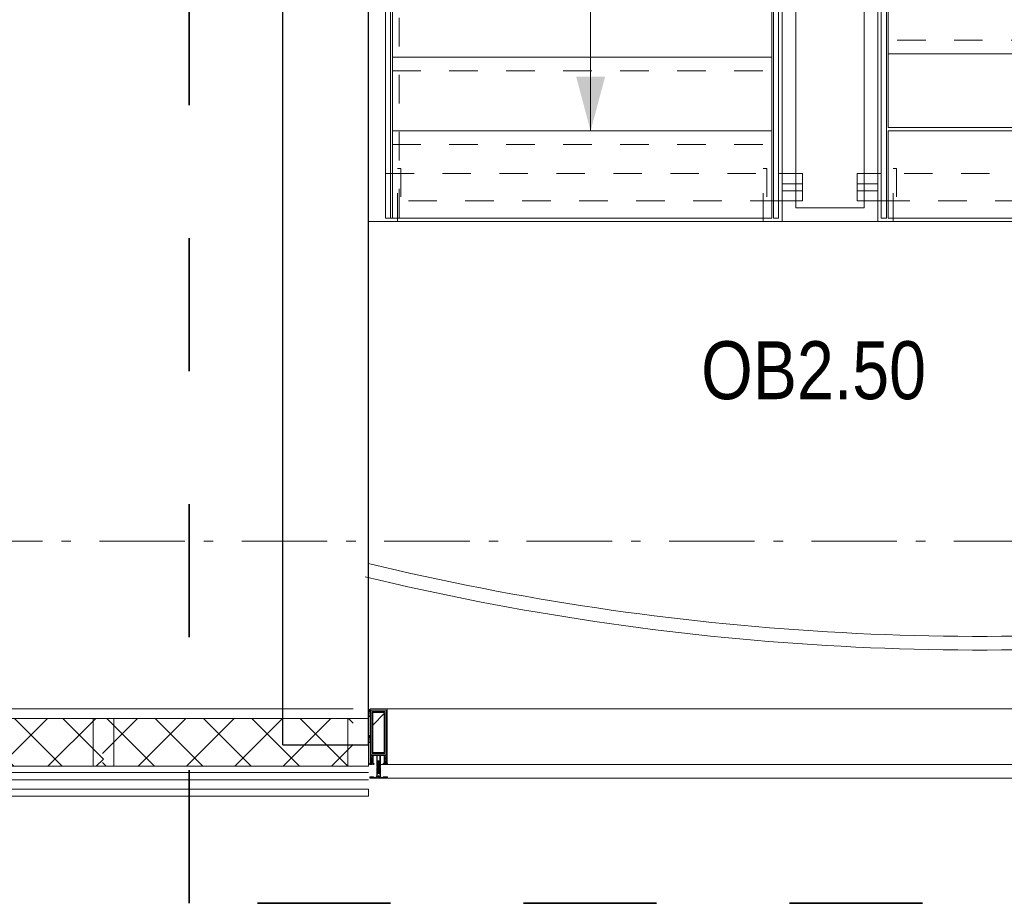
# Model space of a CAD drawing. Header units: millimetres. Extents: x 45699 to 251499, y 244 to 86446.
# Tile 130 of 240: x 226484 to 229365, y 7982 to 10565. Entities that reach past the tile are written whole.
import ezdxf

# ---------------------------------------------------------------- set-up
doc = ezdxf.new("R2010")
doc.units = ezdxf.units.MM
doc.header["$LTSCALE"] = 400
for name, pattern in [('STYLE_01', [0.416641, 0.208282, -0.208359]), ('STYLE_06', [1.041641, 0.625, -0.208282, 0.069427, -0.138931]), ('STYLE_16', [0.177165, 0.11811, -0.059055]), ('STYLE_22', [1.944444, 0.972222, -0.972222])]:
    doc.linetypes.add(name, pattern=pattern)
for name, color, linetype, lineweight in [('Buitenkozijnen', 140, 'Continuous', 15), ('Fragmentaanduiding', 1, 'STYLE_22', 35), ('leuning', 43, 'Continuous', 5), ('Lijn-afbreek', 140, 'STYLE_06', 15), ('mat-beton (ihwg)', 5, 'Continuous', 25), ('mat-staal', 5, 'Continuous', 25), ('None', 7, 'Continuous', 9), ('Ruimtenummers', 5, 'Continuous', 25)]:
    doc.layers.add(name, color=color, linetype=linetype, lineweight=lineweight)
doc.styles.add('Arial Narrow', font='ARIALN.TTF', dxfattribs={"height": 222.25})

# ---------------------------------------------------------------- blocks, each defined once
blk = doc.blocks.new('*U449')
at = {"layer": 'Lijn-afbreek', "color": 8, "linetype": 'Continuous', "lineweight": 5}
for p, q in [((38691.1, -32855), (38691.1, -33095)), ((39801.1, -32855), (39801.1, -33095)), ((38691.1, -33095), (39801.1, -33095))]:
    blk.add_line(p, q, dxfattribs=at)
at = {"layer": 'Lijn-afbreek', "color": 8, "linetype": 'STYLE_01', "lineweight": 5}
blk.add_line((38691.1, -33135), (39801.1, -33135), dxfattribs=at)
blk = doc.blocks.new('*U450')
at = {"layer": 'Lijn-afbreek', "color": 8, "linetype": 'Continuous', "lineweight": 5}
for p, q in [((38691.1, -33285), (38691.1, -33565)), ((39801.1, -33285), (39801.1, -33565)), ((38691.1, -33565), (39801.1, -33565))]:
    blk.add_line(p, q, dxfattribs=at)
blk = doc.blocks.new('*U451')
at = {"layer": 'Lijn-afbreek', "color": 8, "linetype": 'Continuous', "lineweight": 5}
for p, q in [((38691.1, -33070), (38691.1, -33310)), ((39801.1, -33070), (39801.1, -33310)), ((38691.1, -33310), (39801.1, -33310))]:
    blk.add_line(p, q, dxfattribs=at)
at = {"layer": 'Lijn-afbreek', "color": 8, "linetype": 'STYLE_01', "lineweight": 5}
blk.add_line((38691.1, -33350), (39801.1, -33350), dxfattribs=at)
blk = doc.blocks.new('*U454')
at = {"layer": 'None', "color": 7}
for name in ['*U449', '*U451', '*U450']:
    blk.add_blockref(name, (0, 0), dxfattribs=at)
blk = doc.blocks.new('*U455')
at = {"layer": 'Lijn-afbreek', "color": 43, "linetype": 'Continuous', "lineweight": 9}
for p, q in [((40141.1, -32440), (40141.1, -32200)), ((41251.1, -32440), (41251.1, -32200)), ((41251.1, -32225), (40141.1, -32225))]:
    blk.add_line(p, q, dxfattribs=at)
at = {"layer": 'Lijn-afbreek', "color": 43, "linetype": 'STYLE_01', "lineweight": 9}
blk.add_line((41251.1, -32400), (40141.1, -32400), dxfattribs=at)
blk = doc.blocks.new('*U456')
at = {"layer": 'Lijn-afbreek', "color": 43, "linetype": 'STYLE_01', "lineweight": 9}
blk.add_line((41251.1, -32615), (40141.1, -32615), dxfattribs=at)
at = {"layer": 'Lijn-afbreek', "color": 43, "linetype": 'Continuous', "lineweight": 9}
for p, q in [((41251.1, -32655), (40141.1, -32655)), ((40141.1, -32895), (40141.1, -32655)), ((41251.1, -32895), (41251.1, -32655))]:
    blk.add_line(p, q, dxfattribs=at)
blk = doc.blocks.new('*U457')
at = {"layer": 'Lijn-afbreek', "color": 43, "linetype": 'STYLE_01', "lineweight": 9}
blk.add_line((41251.1, -32830), (40141.1, -32830), dxfattribs=at)
at = {"layer": 'Lijn-afbreek', "color": 43, "linetype": 'Continuous', "lineweight": 9}
for p, q in [((41251.1, -32870), (40141.1, -32870)), ((40141.1, -33110), (40141.1, -32870)), ((41251.1, -33110), (41251.1, -32870))]:
    blk.add_line(p, q, dxfattribs=at)
blk = doc.blocks.new('*U458')
at = {"layer": 'Lijn-afbreek', "color": 43, "linetype": 'STYLE_01', "lineweight": 9}
blk.add_line((41251.1, -32400), (40141.1, -32400), dxfattribs=at)
at = {"layer": 'Lijn-afbreek', "color": 43, "linetype": 'Continuous', "lineweight": 9}
for p, q in [((41251.1, -32440), (40141.1, -32440)), ((40141.1, -32680), (40141.1, -32440)), ((41251.1, -32680), (41251.1, -32440))]:
    blk.add_line(p, q, dxfattribs=at)
blk = doc.blocks.new('*U459')
at = {"layer": 'Lijn-afbreek', "color": 43, "linetype": 'Continuous', "lineweight": 9}
for p, q in [((40141.1, -32225), (40141.1, -31985)), ((41251.1, -32225), (41251.1, -31985)), ((41251.1, -32010), (40141.1, -32010))]:
    blk.add_line(p, q, dxfattribs=at)
at = {"layer": 'Lijn-afbreek', "color": 43, "linetype": 'STYLE_01', "lineweight": 9}
blk.add_line((41251.1, -32185), (40141.1, -32185), dxfattribs=at)
blk = doc.blocks.new('*U460')
at = {"layer": 'Lijn-afbreek', "color": 43, "linetype": 'Continuous', "lineweight": 9}
for p, q in [((40141.1, -32010), (40141.1, -31770)), ((41251.1, -31795), (40141.1, -31795)), ((41251.1, -32010), (41251.1, -31770))]:
    blk.add_line(p, q, dxfattribs=at)
at = {"layer": 'Lijn-afbreek', "color": 43, "linetype": 'STYLE_01', "lineweight": 9}
blk.add_line((41251.1, -31970), (40141.1, -31970), dxfattribs=at)
blk = doc.blocks.new('*U461')
at = {"layer": 'Lijn-afbreek', "color": 43, "linetype": 'Continuous', "lineweight": 9}
for p, q in [((40141.1, -31795), (40141.1, -31555)), ((41251.1, -31795), (41251.1, -31555)), ((41251.1, -31580), (40141.1, -31580))]:
    blk.add_line(p, q, dxfattribs=at)
at = {"layer": 'Lijn-afbreek', "color": 43, "linetype": 'STYLE_01', "lineweight": 9}
blk.add_line((41251.1, -31755), (40141.1, -31755), dxfattribs=at)
blk = doc.blocks.new('*U462')
at = {"layer": 'Lijn-afbreek', "color": 43, "linetype": 'Continuous', "lineweight": 9}
for p, q in [((41251.1, -31325), (40141.1, -31325)), ((41251.1, -31580), (41251.1, -31325)), ((40141.1, -31580), (40141.1, -31340))]:
    blk.add_line(p, q, dxfattribs=at)
at = {"layer": 'Lijn-afbreek', "color": 43, "linetype": 'STYLE_01', "lineweight": 9}
blk.add_line((41251.1, -31540), (40141.1, -31540), dxfattribs=at)
blk = doc.blocks.new('*U463')
at = {"layer": 'Lijn-afbreek', "color": 43, "linetype": 'STYLE_01', "lineweight": 9}
blk.add_line((41251.1, -33045), (40141.1, -33045), dxfattribs=at)
at = {"layer": 'Lijn-afbreek', "color": 43, "linetype": 'Continuous', "lineweight": 9}
for p, q in [((40141.1, -33300), (40141.1, -33060)), ((41251.1, -33300), (41251.1, -33060)), ((41251.1, -33085), (40141.1, -33085)), ((41251.1, -33300), (40141.1, -33300))]:
    blk.add_line(p, q, dxfattribs=at)
blk = doc.blocks.new('*U464')
at = {"layer": 'Lijn-afbreek', "color": 8, "linetype": 'Continuous', "lineweight": 5}
blk.add_line((40670.6, -33085), (40670.6, -31580), dxfattribs=at)
at = {"layer": 'Lijn-afbreek', "color": 43, "linetype": 'Continuous', "lineweight": 9}
blk.add_lwpolyline([(40141.1, -33310), (41251.1, -33310), (41251.1, -33565), (40141.1, -33565)], close=True, dxfattribs=at)
at = {"layer": 'Lijn-afbreek', "color": 8, "lineweight": 5}
blk.add_solid([(40670.6, -31580), (40713.1, -31738.7), (40628.1, -31738.7)], dxfattribs=at)
at = {"layer": 'None', "color": 7}
for name in ['*U462', '*U461', '*U460', '*U459', '*U455', '*U458', '*U456', '*U457', '*U463']:
    blk.add_blockref(name, (0, 0), dxfattribs=at)
blk = doc.blocks.new('*U465')
at = {"layer": 'None', "color": 140, "linetype": 'Continuous', "lineweight": 15}
for radius in [7670.6, 7710.6]:
    blk.add_arc((40415.7, -27117.3), radius, 256.46985, 276.77876, dxfattribs=at)
blk = doc.blocks.new('*U466')
at = {"layer": 'leuning', "color": 43, "linetype": 'STYLE_01', "lineweight": 9}
for p, q in [((38671.1, -32313.1), (38671.1, -33565)), ((38711.1, -32313.1), (38711.1, -33565)), ((38671.1, -33565), (38711.1, -33565))]:
    blk.add_line(p, q, dxfattribs=at)
at = {"layer": 'Lijn-afbreek', "color": 8, "linetype": 'Continuous', "lineweight": 5}
blk.add_line((39271.1, -30730), (39271.1, -33310), dxfattribs=at)
at = {"layer": 'Lijn-afbreek', "color": 43, "linetype": 'Continuous', "lineweight": 9}
for points in [[(38671.1, -33565), (38671.1, -30515), (38686.1, -30515), (38686.1, -33565)], [(39821.1, -33565), (39821.1, -30515), (39806.1, -30515), (39806.1, -33565)], [(40136.1, -31325), (40136.1, -32288.5), (40136.1, -33565), (40121.1, -33565), (40121.1, -32412.4), (40121.1, -31325)], [(40051.1, -33435), (40121.1, -33435), (40121.1, -33515), (40051.1, -33515)], [(39891.1, -33465), (39831.1, -33465), (39831.1, -33485), (39891.1, -33485)]]:
    blk.add_lwpolyline(points, close=True, dxfattribs=at)
at = {"layer": 'Lijn-afbreek', "color": 8, "linetype": 'STYLE_01', "lineweight": 5}
blk.add_lwpolyline([(38671.1, -33435), (39821.1, -33435), (39821.1, -33515), (38671.1, -33515)], close=True, dxfattribs=at)
at = {"layer": 'Lijn-afbreek', "color": 8, "linetype": 'Continuous', "lineweight": 5}
blk.add_lwpolyline([(39891.1, -33435), (39821.1, -33435), (39821.1, -33515), (39891.1, -33515)], close=True, dxfattribs=at)
at = {"layer": 'Lijn-afbreek', "color": 43, "linetype": 'STYLE_01', "lineweight": 9}
blk.add_lwpolyline([(41271.1, -33435), (40121.1, -33435), (40121.1, -33515), (41271.1, -33515)], close=True, dxfattribs=at)
at = {"layer": 'Lijn-afbreek', "color": 140, "linetype": 'Continuous', "lineweight": 15}
blk.add_lwpolyline([(40051.1, -33465), (40111.1, -33465), (40111.1, -33485), (40051.1, -33485)], close=True, dxfattribs=at)
at = {"layer": 'Lijn-afbreek', "color": 8, "lineweight": 5}
blk.add_solid([(39271.1, -33310), (39228.5, -33151.2), (39313.6, -33151.2)], dxfattribs=at)
at = {"layer": 'None', "color": 140, "linetype": 'Continuous', "lineweight": 15}
for p, q in [((40071.1, -31395.7), (40071.1, -33535)), ((40111.1, -31395.7), (40111.1, -33575)), ((40071.1, -33535), (39871.1, -33535)), ((40111.1, -33575), (39831.1, -33575))]:
    blk.add_line(p, q, dxfattribs=at)
at = {"layer": 'None', "color": 43, "linetype": 'Continuous', "lineweight": 9}
for p, q in [((39831.1, -33575), (39831.1, -32519.6)), ((39871.1, -33535), (39871.1, -32519.6))]:
    blk.add_line(p, q, dxfattribs=at)
at = {"layer": 'None', "color": 43, "linetype": 'STYLE_01', "lineweight": 9}
for points in [[(38706.1, -33419.8), (38716.1, -33419.8), (38716.1, -33575), (38706.1, -33575)], [(39776.1, -33419.8), (39786.1, -33419.8), (39786.1, -33575), (39776.1, -33575)], [(40156.1, -33419.8), (40166.1, -33419.8), (40166.1, -33575), (40156.1, -33575)]]:
    blk.add_lwpolyline(points, close=True, dxfattribs=at)
at = {"layer": 'None', "color": 140, "linetype": 'Continuous', "lineweight": 15, "flags": 128}
for points in [[(38621.1, -33575), (38621.1, -34575)], [(41321.1, -34575), (41321.1, -33575), (38621.1, -33575)]]:
    blk.add_lwpolyline(points, dxfattribs=at)
at = {"layer": 'None', "color": 7}
for name in ['*U454', '*U464', '*U465']:
    blk.add_blockref(name, (0, 0), dxfattribs=at)
blk = doc.blocks.new('*X822')
at = {"layer": 'None', "lineweight": 5}
for p, q in [((37842.8, -35130.6), (37945.9, -35027.5)), ((37947.3, -35167.5), (38087.3, -35027.5)), ((38088.8, -35167.5), (38228.8, -35027.5)), ((38230.2, -35167.5), (38370.2, -35027.5)), ((38371.6, -35167.5), (38511.6, -35027.5)), ((38513, -35167.5), (38576.4, -35104.1))]:
    blk.add_line(p, q, dxfattribs=at)
at = {"layer": 'None', "lineweight": 13}
for p, q in [((37855.5, -35027.5), (37995.5, -35167.5)), ((37996.9, -35027.5), (38136.9, -35167.5)), ((38138.3, -35027.5), (38278.3, -35167.5)), ((38279.7, -35027.5), (38419.7, -35167.5)), ((38421.1, -35027.5), (38561.1, -35167.5)), ((38562.5, -35027.5), (38576.4, -35041.4)), ((37842.8, -35156.2), (37854.1, -35167.5))]:
    blk.add_line(p, q, dxfattribs=at)
blk = doc.blocks.new('*U823')
at = {"layer": 'None', "color": 140, "lineweight": 15}
for p, q in [((37842.8, -35000), (38576.4, -35000)), ((37842.8, -35027.5), (38576.4, -35027.5)), ((37842.8, -35167.5), (38621.1, -35167.5)), ((37842.8, -35185.5), (38621.1, -35185.5)), ((37842.8, -35235), (38621.1, -35235)), ((38621.1, -35255), (38621.1, -35235)), ((37842.8, -35255), (38621.1, -35255))]:
    blk.add_line(p, q, dxfattribs=at)
at = {"layer": 'None', "color": 140, "linetype": 'Continuous', "lineweight": 15}
for p, q in [((37842.8, -35027.5), (38576.4, -35027.5)), ((37842.8, -35167.5), (38576.4, -35167.5))]:
    blk.add_line(p, q, dxfattribs=at)
at = {"layer": 'None', "color": 8, "linetype": 'Continuous', "lineweight": 5}
blk.add_line((37846.1, -35207.5), (38621.1, -35207.5), dxfattribs=at)
at = {"layer": 'None', "color": 140, "linetype": 'Continuous', "lineweight": 15}
blk.add_lwpolyline([(38621.1, -35027.5), (38621.1, -35167.5), (38561.1, -35167.5), (38561.1, -35027.5)], close=True, dxfattribs=at)
at = {"layer": 'None', "color": 140}
blk.add_blockref('*X822', (0, 0), dxfattribs=at)
blk = doc.blocks.new('*U825')
at = {"layer": 'None', "color": 140, "linetype": 'Continuous', "lineweight": 15}
blk.add_lwpolyline([(38621.1, -35002), (38626.1, -35002), (38626.1, -35014.5), (38621.1, -35014.5)], close=True, dxfattribs=at)
blk.add_open_spline([(38626.1, -35002), (38623.6, -35007), (38621.1, -35002)], degree=2, dxfattribs=at)
at = {"layer": 'None', "color": 43, "linetype": 'Continuous', "lineweight": 9}
blk.add_open_spline([(38622.3, -35008), (38622.9, -35007), (38623.6, -35007), (38624.2, -35007), (38624.8, -35008), (38625.4, -35009), (38625.7, -35010.8), (38626.1, -35012.5), (38626.1, -35016.5), (38625.7, -35018.2), (38625.4, -35020), (38624.8, -35021), (38624.2, -35022), (38623.6, -35022), (38622.9, -35022), (38622.3, -35021), (38621.7, -35020), (38621.4, -35018.2), (38621.1, -35016.5), (38621.1, -35012.5), (38621.4, -35010.8), (38621.7, -35009), (38622.3, -35008)], degree=2, knots=[0, 0, 0, 0.050228, 0.050228, 0.100454, 0.100454, 0.187421, 0.187421, 0.300233, 0.413046, 0.413046, 0.5, 0.5, 0.550228, 0.550228, 0.600454, 0.600454, 0.687421, 0.687421, 0.800233, 0.913046, 0.913046, 1, 1, 1], dxfattribs=at)
blk = doc.blocks.new('*U826')
at = {"layer": 'None', "color": 8, "lineweight": 5}
for p, q in [((38648.5, -35158), (38653.3, -35158.8)), ((38648.5, -35159.6), (38653.3, -35160.4)), ((38648.5, -35161.2), (38653.3, -35162)), ((38648.5, -35162.8), (38653.3, -35163.6)), ((38648.5, -35164.4), (38653.3, -35165.2)), ((38649.2, -35156.5), (38652.8, -35157.1)), ((38649.6, -35156.8), (38649.2, -35157.7)), ((38652.6, -35158), (38652.4, -35157.4)), ((38648.5, -35167.6), (38653.3, -35168.4)), ((38648.5, -35169.2), (38653.3, -35170)), ((38648.5, -35170.8), (38653.3, -35171.6)), ((38648.5, -35172.4), (38650.2, -35172.7)), ((38648.5, -35174), (38653.3, -35174.8)), ((38648.5, -35175.6), (38653.3, -35176.4)), ((38648.5, -35177.2), (38653.3, -35178)), ((38648.5, -35178.8), (38653.3, -35179.6)), ((38648.5, -35180.4), (38653.3, -35181.2)), ((38648.5, -35182), (38653.3, -35182.8)), ((38648.5, -35183.6), (38649, -35183.7)), ((38648.5, -35186.8), (38653.3, -35187.6)), ((38649, -35185.3), (38653.3, -35186)), ((38649.3, -35184.9), (38652.6, -35185.7)), ((38652.3, -35184.7), (38649.9, -35184.2)), ((38650.1, -35183.9), (38651.8, -35184.2)), ((38650.6, -35183.6), (38651.5, -35183.8))]:
    blk.add_line(p, q, dxfattribs=at)
at = {"layer": 'None', "color": 8, "linetype": 'Continuous', "lineweight": 5}
for p, q in [((38649.1, -35159.2), (38649.1, -35158.4)), ((38649.1, -35160.8), (38649.1, -35160)), ((38649.1, -35162.4), (38649.1, -35161.6)), ((38649.1, -35164), (38649.1, -35163.2)), ((38649.1, -35165.6), (38649.1, -35164.8)), ((38652.6, -35158.5), (38652.6, -35158)), ((38652.6, -35160.1), (38652.6, -35159.2)), ((38652.6, -35161.7), (38652.6, -35160.8)), ((38652.6, -35163.3), (38652.6, -35162.4)), ((38652.6, -35164.9), (38652.6, -35164)), ((38652.6, -35166.2), (38652.6, -35165.6)), ((38649.1, -35167.2), (38649.1, -35167.2)), ((38649.1, -35168.8), (38649.1, -35168)), ((38649.1, -35170.4), (38649.1, -35169.6)), ((38649.1, -35172), (38649.1, -35171.2)), ((38649.1, -35175.2), (38649.1, -35174.4)), ((38649.1, -35176.8), (38649.1, -35176)), ((38649.1, -35178.4), (38649.1, -35177.6)), ((38649.1, -35180), (38649.1, -35179.2)), ((38649.1, -35181.6), (38649.1, -35180.8)), ((38649.1, -35183.2), (38649.1, -35182.4)), ((38649.1, -35186.4), (38649.1, -35185.6)), ((38649.1, -35188), (38649.1, -35187.2)), ((38652.6, -35168.1), (38652.6, -35167.2)), ((38652.6, -35169.7), (38652.6, -35168.8)), ((38652.6, -35171.3), (38652.6, -35170.4)), ((38652.6, -35172.7), (38652.6, -35172)), ((38652.6, -35174.5), (38652.6, -35173.7)), ((38652.6, -35176.1), (38652.6, -35175.2)), ((38652.6, -35177.7), (38652.6, -35176.8)), ((38652.6, -35179.3), (38652.6, -35178.4)), ((38652.6, -35180.9), (38652.6, -35180)), ((38652.6, -35182.5), (38652.6, -35181.6)), ((38652.6, -35183.6), (38652.6, -35183.2)), ((38652.6, -35185.7), (38652.6, -35185.2)), ((38652.6, -35187.3), (38652.6, -35186.4)), ((38652.6, -35188.9), (38652.6, -35188))]:
    blk.add_line(p, q, dxfattribs=at)
at = {"layer": 'None', "color": 8, "lineweight": 5, "flags": 128}
for points in [[(38655.9, -35171.7), (38655.9, -35171.7, -0.414214), (38656.4, -35172.2), (38656.4, -35189.9), (38656.4, -35189.9, -0.414214), (38655.9, -35190.4), (38654.9, -35190.4), (38654.9, -35190.4, -0.414214), (38654.4, -35189.9), (38654.4, -35189.9, -0.414214), (38654.9, -35189.4), (38655.4, -35189.4), (38655.4, -35186.2), (38655.4, -35186.2, 0.414214), (38654.9, -35185.7), (38653.6, -35185.7), (38653.6, -35185.7, -0.221695), (38652.8, -35185.3), (38651.6, -35183.9), (38651.6, -35183.9, 0.466308), (38650.1, -35183.9), (38648.9, -35185.3), (38648.9, -35185.3, -0.221695), (38648.1, -35185.7), (38646.9, -35185.7), (38646.9, -35185.7, 0.414214), (38646.4, -35186.2), (38646.4, -35189.4), (38646.9, -35189.4), (38646.9, -35189.4, -0.414214), (38647.4, -35189.9), (38647.4, -35189.9, -0.414214), (38646.9, -35190.4), (38645.9, -35190.4), (38645.9, -35190.4, -0.414214), (38645.4, -35189.9), (38645.4, -35172.2), (38645.4, -35172.2, -0.414214), (38645.9, -35171.7), (38646.2, -35171.7), (38646.2, -35172.4), (38646.2, -35172.4, 0.414214), (38646.5, -35172.7), (38646.8, -35172.7), (38646.8, -35172.7, 0.414214), (38647.6, -35171.9), (38647.6, -35168), (38647.6, -35168, 0.414214), (38646.8, -35167.2), (38646.5, -35167.2), (38646.5, -35167.2, 0.414214), (38646.2, -35167.5), (38646.2, -35168.2), (38645.9, -35168.2), (38645.9, -35168.2, -0.414214), (38645.4, -35167.7), (38645.4, -35155), (38645.4, -35155, -0.351868), (38645.6, -35154.7), (38645.6, -35154.7, -0.351868), (38645.9, -35154.9), (38646.7, -35156.6), (38646.7, -35156.6, -0.314902), (38646.7, -35156.8), (38646.4, -35157.1), (38646.4, -35157.1, 0.198912), (38646.4, -35157.3), (38646.4, -35157.5), (38646.4, -35157.5, 0.198912), (38646.4, -35157.7), (38646.7, -35158), (38646.7, -35158, -0.414214), (38646.7, -35158.2), (38646.4, -35158.5), (38646.4, -35158.5, 0.198912), (38646.4, -35158.7), (38646.4, -35158.9), (38646.4, -35158.9, 0.198912), (38646.4, -35159.1), (38646.7, -35159.4), (38646.7, -35159.4, -0.414214), (38646.7, -35159.6), (38646.4, -35159.9), (38646.4, -35159.9, 0.198912), (38646.4, -35160.1), (38646.4, -35160.6), (38646.4, -35160.6, 0.087489), (38646.4, -35160.7), (38646.7, -35161.5), (38646.7, -35165.9), (38646.7, -35165.9, 0.414214), (38647, -35166.2), (38654.8, -35166.2), (38654.8, -35166.2, 0.414214), (38655.1, -35165.9), (38655.1, -35161.5), (38655.3, -35160.7), (38655.3, -35160.7, 0.087489), (38655.4, -35160.6), (38655.4, -35160.1), (38655.4, -35160.1, 0.198912), (38655.3, -35159.9), (38655, -35159.6), (38655, -35159.6, -0.414214), (38655, -35159.4), (38655.3, -35159.1), (38655.3, -35159.1, 0.198912), (38655.4, -35158.9), (38655.4, -35158.7), (38655.4, -35158.7, 0.198912), (38655.3, -35158.5), (38655, -35158.2), (38655, -35158.2, -0.414214), (38655, -35158), (38655.3, -35157.7), (38655.3, -35157.7, 0.198912), (38655.4, -35157.5), (38655.4, -35157.3), (38655.4, -35157.3, 0.198912), (38655.3, -35157.1), (38655, -35156.8), (38655, -35156.8, -0.314902), (38655, -35156.6), (38655.8, -35154.9), (38655.8, -35154.9, -0.351868), (38656.1, -35154.7), (38656.1, -35154.7, -0.351868), (38656.4, -35155), (38656.4, -35167.7), (38656.4, -35167.7, -0.414214), (38655.9, -35168.2), (38655.6, -35168.2), (38655.6, -35167.5), (38655.6, -35167.5, 0.414214), (38655.3, -35167.2), (38655, -35167.2), (38655, -35167.2, 0.414214), (38654.2, -35168), (38654.2, -35171.9), (38654.2, -35171.9, 0.414214), (38655, -35172.7), (38655.3, -35172.7), (38655.3, -35172.7, 0.414214), (38655.6, -35172.4), (38655.6, -35171.7)], [(38655.4, -35179.1, 0.414214), (38654.9, -35178.6), (38653.6, -35178.6), (38653.6, -35178.6, -0.414214), (38653.4, -35178.4), (38653.4, -35177.8), (38653.4, -35177.8, -0.414214), (38653.6, -35177.6), (38654.9, -35177.6), (38654.9, -35177.6, 0.414214), (38655.4, -35177.1), (38655.4, -35174.2), (38655.4, -35174.2, 0.414214), (38654.9, -35173.7), (38646.9, -35173.7), (38646.9, -35173.7, 0.414214), (38646.4, -35174.2), (38646.4, -35177.1), (38646.4, -35177.1, 0.414214), (38646.9, -35177.6), (38648.2, -35177.6), (38648.2, -35177.6, -0.414214), (38648.4, -35177.8), (38648.4, -35178.4), (38648.4, -35178.4, -0.414214), (38648.2, -35178.6), (38646.9, -35178.6), (38646.9, -35178.6, 0.414214), (38646.4, -35179.1), (38646.4, -35184.2), (38646.4, -35184.2, 0.414214), (38646.9, -35184.7), (38647.9, -35184.7), (38647.9, -35184.7, 0.221695), (38648.3, -35184.5), (38649.3, -35183.3), (38649.3, -35183.3, -0.466308), (38652.4, -35183.3), (38653.4, -35184.5), (38653.4, -35184.5, 0.221695), (38653.8, -35184.7), (38654.9, -35184.7), (38654.9, -35184.7, 0.414214), (38655.4, -35184.2), (38655.4, -35179.1)], [(38652.7, -35167.2), (38649.1, -35167.2), (38649.1, -35167.2, 0.414214), (38648.6, -35167.7), (38648.6, -35172.5), (38648.6, -35172.5, 0.414214), (38648.8, -35172.7), (38653, -35172.7), (38653, -35172.7, 0.414214), (38653.2, -35172.5), (38653.2, -35167.7), (38653.2, -35167.7, 0.414214), (38652.7, -35167.2, 0.414214)]]:
    blk.add_lwpolyline(points, format="xyb", close=True, dxfattribs=at)
for points in [[(38652.6, -35158.5), (38653.3, -35158.8), (38652.6, -35159.2), (38649.1, -35158.4), (38648.5, -35158), (38649.1, -35157.6)], [(38652.6, -35160.1), (38653.3, -35160.4), (38652.6, -35160.8), (38649.1, -35160), (38648.5, -35159.6), (38649.1, -35159.2)], [(38652.6, -35161.7), (38653.3, -35162), (38652.6, -35162.4), (38649.1, -35161.6), (38648.5, -35161.2), (38649.1, -35160.8)], [(38652.6, -35163.3), (38653.3, -35163.6), (38652.6, -35164), (38649.1, -35163.2), (38648.5, -35162.8), (38649.1, -35162.4)], [(38652.6, -35164.9), (38653.3, -35165.2), (38652.6, -35165.6), (38649.1, -35164.8), (38648.5, -35164.4), (38649.1, -35164)], [(38652.4, -35157.4), (38652.8, -35157.1), (38652.1, -35156.8), (38649.8, -35156.2), (38649.2, -35156.5), (38649.6, -35156.8)], [(38652.6, -35168.1), (38653.3, -35168.4), (38652.6, -35168.8), (38649.1, -35168), (38648.5, -35167.6), (38649.1, -35167.2)], [(38652.6, -35169.7), (38653.3, -35170), (38652.6, -35170.4), (38649.1, -35169.6), (38648.5, -35169.2), (38649.1, -35168.8)], [(38652.6, -35171.3), (38653.3, -35171.6), (38652.6, -35172), (38649.1, -35171.2), (38648.5, -35170.8), (38649.1, -35170.4)], [(38652.6, -35174.5), (38653.3, -35174.8), (38652.6, -35175.2), (38649.1, -35174.4), (38648.5, -35174), (38649.1, -35173.6)], [(38652.6, -35176.1), (38653.3, -35176.4), (38652.6, -35176.8), (38649.1, -35176), (38648.5, -35175.6), (38649.1, -35175.2)], [(38652.6, -35177.7), (38653.3, -35178), (38652.6, -35178.4), (38649.1, -35177.6), (38648.5, -35177.2), (38649.1, -35176.8)], [(38652.6, -35179.3), (38653.3, -35179.6), (38652.6, -35180), (38649.1, -35179.2), (38648.5, -35178.8), (38649.1, -35178.4)], [(38652.6, -35180.9), (38653.3, -35181.2), (38652.6, -35181.6), (38649.1, -35180.8), (38648.5, -35180.4), (38649.1, -35180)], [(38652.6, -35187.3), (38653.3, -35187.6), (38652.6, -35188), (38649.1, -35187.2), (38648.5, -35186.8), (38649.1, -35186.4)]]:
    blk.add_lwpolyline(points, close=True, dxfattribs=at)
for points in [[(38648.5, -35166), (38649.1, -35165.6), (38650.9, -35166.1)], [(38652.1, -35156.8), (38650.9, -35153.7), (38649.8, -35156.2)], [(38649, -35172.7), (38648.5, -35172.4), (38649.1, -35172), (38650.9, -35172.5)], [(38650.3, -35182.6), (38649.1, -35182.4), (38648.5, -35182), (38649.1, -35181.6), (38652.6, -35182.5)], [(38648.9, -35183.8), (38648.5, -35183.6), (38649.1, -35183.2), (38649.3, -35183.3)], [(38652.6, -35185.7), (38653.3, -35186), (38652.6, -35186.4), (38649.1, -35185.6), (38648.8, -35185.4)], [(38652.6, -35182.5), (38653.3, -35182.8), (38652.6, -35183.2), (38652.2, -35183.1)]]:
    blk.add_lwpolyline(points, dxfattribs=at)
blk = doc.blocks.new('*U827')
at = {"layer": 'None', "color": 8, "lineweight": 5, "flags": 128}
for points in [[(38656.8, -35198.1), (38656.8, -35198.1, 0.388879), (38659.5, -35200.6), (38659.5, -35200.6), (38671.3, -35200.6), (38672.5, -35201.3), (38673.8, -35201.3), (38673.8, -35200.1), (38674.7, -35200.1), (38674.7, -35202.2), (38627.1, -35202.2), (38627.1, -35200.1), (38628, -35200.1), (38628, -35201.3), (38629.2, -35201.3), (38630.4, -35200.6), (38642.2, -35200.6), (38642.2, -35200.6, 0.388879), (38644.9, -35198.1), (38644.9, -35198.1), (38645.5, -35190.6), (38648.4, -35190.6), (38648.4, -35188.6), (38653.4, -35188.6), (38653.4, -35190.6), (38656.2, -35190.6), (38656.8, -35198.1)], [(38637.4, -35200.2), (38637.4, -35199.3), (38636.4, -35198.5), (38636.4, -35198.5, 0.36397), (38636, -35198.5), (38636, -35198.5), (38635.5, -35198.9), (38635.5, -35198.9, -0.36397), (38635.1, -35198.9), (38635.1, -35198.9), (38634.6, -35198.5), (38634.6, -35198.5, 0.36397), (38634.2, -35198.5), (38634.2, -35198.5), (38633.7, -35198.9), (38633.7, -35198.9, -0.36397), (38633.3, -35198.9), (38633.3, -35198.9), (38632.8, -35198.5), (38632.8, -35198.5, 0.36397), (38632.4, -35198.5), (38632.4, -35198.5), (38631.9, -35198.9), (38631.9, -35198.9, -0.36397), (38631.5, -35198.9), (38631.5, -35198.9), (38631, -35198.5), (38631, -35198.5, 0.36397), (38630.6, -35198.5), (38630.6, -35198.5), (38630.1, -35198.9), (38630.1, -35198.9, -0.36397), (38629.7, -35198.9), (38629.7, -35198.9), (38629.2, -35198.5), (38629.2, -35198.5, 0.36397), (38628.8, -35198.5), (38628.8, -35198.5), (38628.5, -35198.7), (38627.6, -35198.7), (38627.4, -35198.5), (38627.4, -35198.5, 0.36397), (38627, -35198.5), (38627, -35198.5), (38626.7, -35198.7), (38626.4, -35198.7), (38626.4, -35198.7, -0.267949), (38626.1, -35198.5), (38626.1, -35198.5), (38625.9, -35198.2), (38625.9, -35198.2, 0.339454), (38625.6, -35198.1), (38625.6, -35198.1, 0.339454), (38625.4, -35198.4), (38625.4, -35198.4), (38625.4, -35201.8), (38625.4, -35201.8, 0.414214), (38625.7, -35202.1), (38625.7, -35202.1), (38626.6, -35202.1), (38626.6, -35202.1, 0.414214), (38626.9, -35201.8), (38626.9, -35201.8), (38626.9, -35200.1), (38626.9, -35200.1, 0.236068), (38626.7, -35199.9), (38626.7, -35199.9), (38626.7, -35199.9, -0.548276), (38626.8, -35199.6), (38626.8, -35199.6, -0.548276), (38627, -35199.8), (38627, -35199.8), (38627, -35199.8, 0.250388), (38627.3, -35199.7), (38627.3, -35199.7), (38628.1, -35199.7), (38628.1, -35199.7, -0.414214), (38628.4, -35200), (38628.4, -35200), (38628.4, -35200.7), (38628.4, -35200.7, 0.414214), (38628.7, -35201), (38628.7, -35201), (38628.8, -35201), (38628.8, -35201, 0.131652), (38629.1, -35200.9), (38629.1, -35200.9), (38630.4, -35200.2), (38637.4, -35200.2)], [(38664.4, -35200.2), (38664.4, -35199.3), (38665.4, -35198.5), (38665.4, -35198.5, -0.36397), (38665.8, -35198.5), (38665.8, -35198.5), (38666.3, -35198.9), (38666.3, -35198.9, 0.36397), (38666.7, -35198.9), (38666.7, -35198.9), (38667.2, -35198.5), (38667.2, -35198.5, -0.36397), (38667.6, -35198.5), (38667.6, -35198.5), (38668.1, -35198.9), (38668.1, -35198.9, 0.36397), (38668.5, -35198.9), (38668.5, -35198.9), (38669, -35198.5), (38669, -35198.5, -0.36397), (38669.4, -35198.5), (38669.4, -35198.5), (38669.9, -35198.9), (38669.9, -35198.9, 0.36397), (38670.3, -35198.9), (38670.3, -35198.9), (38670.8, -35198.5), (38670.8, -35198.5, -0.36397), (38671.2, -35198.5), (38671.2, -35198.5), (38671.7, -35198.9), (38671.7, -35198.9, 0.36397), (38672.1, -35198.9), (38672.1, -35198.9), (38672.6, -35198.5), (38672.6, -35198.5, -0.36397), (38673, -35198.5), (38673, -35198.5), (38673.2, -35198.7), (38674.1, -35198.7), (38674.4, -35198.5), (38674.4, -35198.5, -0.36397), (38674.8, -35198.5), (38674.8, -35198.5), (38675, -35198.7), (38675.4, -35198.7), (38675.4, -35198.7, 0.267949), (38675.6, -35198.5), (38675.6, -35198.5), (38675.8, -35198.2), (38675.8, -35198.2, -0.339454), (38676.1, -35198.1), (38676.1, -35198.1, -0.339454), (38676.4, -35198.4), (38676.4, -35198.4), (38676.4, -35201.8), (38676.4, -35201.8, -0.414214), (38676.1, -35202.1), (38676.1, -35202.1), (38675.2, -35202.1), (38675.2, -35202.1, -0.414214), (38674.9, -35201.8), (38674.9, -35201.8), (38674.9, -35200.1), (38674.9, -35200.1, -0.236068), (38675, -35199.9), (38675, -35199.9), (38675, -35199.9, 0.548276), (38674.9, -35199.6), (38674.9, -35199.6, 0.548276), (38674.7, -35199.8), (38674.7, -35199.8), (38674.7, -35199.8, -0.250388), (38674.5, -35199.7), (38674.5, -35199.7), (38673.7, -35199.7), (38673.7, -35199.7, 0.414214), (38673.4, -35200), (38673.4, -35200), (38673.4, -35200.7), (38673.4, -35200.7, -0.414214), (38673.1, -35201), (38673.1, -35201), (38672.9, -35201), (38672.9, -35201, -0.131652), (38672.6, -35200.9), (38672.6, -35200.9), (38671.4, -35200.2), (38664.4, -35200.2)]]:
    blk.add_lwpolyline(points, format="xyb", close=True, dxfattribs=at)
blk = doc.blocks.new('*U828')
at = {"layer": 'None', "color": 8, "linetype": 'STYLE_16', "lineweight": 5}
for p, q in [((38648.6, -35197.5), (38650.9, -35196.9)), ((38648.6, -35199.1), (38648.6, -35197.5)), ((38649.4, -35199.3), (38649.4, -35197.4)), ((38649.9, -35199.4), (38649.9, -35197.5)), ((38653.1, -35197.5), (38650.9, -35196.9)), ((38651.9, -35199.4), (38651.9, -35197.5)), ((38652.4, -35199.3), (38652.4, -35197.4)), ((38653.1, -35199.1), (38653.1, -35197.5))]:
    blk.add_line(p, q, dxfattribs=at)
at = {"layer": 'None', "color": 8, "lineweight": 5, "flags": 128}
blk.add_lwpolyline([(38650.9, -35199.5), (38650.9, -35199.5, 0.163834), (38655.2, -35198), (38655.2, -35198), (38655.2, -35198, 0.234469), (38655.6, -35197.2), (38655.6, -35197.2), (38655.6, -35196), (38646.1, -35196), (38646.1, -35197.2), (38646.1, -35197.2, 0.234469), (38646.5, -35198), (38646.5, -35198), (38646.5, -35198, 0.163834), (38650.9, -35199.5)], format="xyb", close=True, dxfattribs=at)
at = {"layer": 'None', "color": 8, "linetype": 'STYLE_16', "lineweight": 5}
for centre, radius, start, end in [((38649.2, -35200.8), 3.38, 79.3357, 100.6643), ((38650.9, -35205.6), 8.16, 82.9585, 97.0415), ((38650.9, -35202.8), 3.5, 73.4149, 106.5851), ((38652.5, -35200.8), 3.38, 79.3357, 100.6643)]:
    blk.add_arc(centre, radius, start, end, dxfattribs=at)
blk = doc.blocks.new('*U829')
at = {"layer": 'None', "color": 140, "linetype": 'Continuous', "lineweight": 15}
blk.add_lwpolyline([(38621.1, -35078), (38626.1, -35078), (38626.1, -35090.5), (38621.1, -35090.5)], close=True, dxfattribs=at)
blk.add_open_spline([(38626.1, -35078), (38623.6, -35083), (38621.1, -35078)], degree=2, dxfattribs=at)
at = {"layer": 'None', "color": 43, "linetype": 'Continuous', "lineweight": 9}
blk.add_open_spline([(38622.3, -35084), (38622.9, -35083), (38623.6, -35083), (38624.2, -35083), (38624.8, -35084), (38625.4, -35085), (38625.7, -35086.8), (38626.1, -35088.5), (38626.1, -35092.5), (38625.7, -35094.2), (38625.4, -35096), (38624.8, -35097), (38624.2, -35098), (38623.6, -35098), (38622.9, -35098), (38622.3, -35097), (38621.7, -35096), (38621.4, -35094.2), (38621.1, -35092.5), (38621.1, -35088.5), (38621.4, -35086.8), (38621.7, -35085), (38622.3, -35084)], degree=2, knots=[0, 0, 0, 0.050228, 0.050228, 0.100454, 0.100454, 0.187421, 0.187421, 0.300233, 0.413046, 0.413046, 0.5, 0.5, 0.550228, 0.550228, 0.600454, 0.600454, 0.687421, 0.687421, 0.800233, 0.913046, 0.913046, 1, 1, 1], dxfattribs=at)
blk = doc.blocks.new('*X830')
at = {"layer": 'None', "lineweight": 25}
blk.add_line((38631.6, -35049), (38670.1, -35010.5), dxfattribs=at)
blk = doc.blocks.new('*U834')
at = {"layer": 'mat-staal', "color": 43, "lineweight": 9}
blk.add_lwpolyline([(38631.6, -35007.8), (38670.1, -35007.8), (38670.1, -35130), (38631.6, -35130)], close=True, dxfattribs=at)
at = {"layer": 'None', "color": 8, "lineweight": 5, "flags": 128}
for points in [[(38626.1, -35000), (38675.7, -35000), (38675.7, -35150), (38672.8, -35150), (38672.8, -35145.4), (38673.3, -35145.4), (38673.3, -35144), (38672.8, -35144), (38672.8, -35142.1), (38672.6, -35141.9), (38672.6, -35137.7), (38672.6, -35137.7, 0.414214), (38670.9, -35136), (38670.9, -35136, 0.414214), (38669.2, -35137.7), (38669.2, -35141.9), (38668.9, -35142.1), (38668.9, -35144), (38668.4, -35144), (38668.4, -35145.4), (38668.9, -35145.4), (38668.9, -35150), (38667.1, -35150), (38667.1, -35137.2), (38667.1, -35137.2, 0.414214), (38665.9, -35136), (38657.4, -35136), (38657.4, -35136, 0.414214), (38656.2, -35137.2), (38656.2, -35154.2), (38654.8, -35154.2), (38654.8, -35157), (38655.2, -35157.4), (38654.8, -35157.8), (38654.8, -35158.4), (38655.2, -35158.8), (38654.8, -35159.2), (38654.8, -35159.8), (38655.2, -35160.2), (38654.8, -35161.2), (38654.8, -35166), (38653.1, -35166), (38653.1, -35155.2), (38653.1, -35155.2, 0.414214), (38650.9, -35153), (38650.9, -35153, 0.414214), (38648.7, -35155.2), (38648.7, -35166), (38647, -35166), (38647, -35161.2), (38646.6, -35160.2), (38647, -35159.8), (38647, -35159.2), (38646.6, -35158.8), (38647, -35158.4), (38647, -35157.8), (38646.6, -35157.4), (38647, -35157), (38647, -35154.2), (38645.6, -35154.2), (38645.6, -35137.2), (38645.6, -35137.2, 0.414214), (38644.4, -35136), (38635.9, -35136), (38635.9, -35136, 0.414214), (38634.7, -35137.2), (38634.7, -35150), (38632.8, -35150), (38632.8, -35145.4), (38633.3, -35145.4), (38633.3, -35144), (38632.8, -35144), (38632.8, -35142.1), (38632.6, -35141.9), (38632.6, -35137.7), (38632.6, -35137.7, 0.414214), (38630.9, -35136), (38630.9, -35136, 0.414214), (38629.2, -35137.7), (38629.2, -35141.9), (38628.9, -35142.1), (38628.9, -35144), (38628.4, -35144), (38628.4, -35145.4), (38628.9, -35145.4), (38628.9, -35150), (38626.1, -35150)], [(38636, -35162.2), (38636, -35162.2, 0.390793), (38637.6, -35160.9), (38637.6, -35160.9, 0.390793), (38636.4, -35159.2), (38636.4, -35159.2, -0.352623), (38634.9, -35157.3), (38634.9, -35150.5), (38634.9, -35150.5, 0.414214), (38634.6, -35150.2), (38633.3, -35150.2), (38632.8, -35150.4), (38632.8, -35150.4, -0.520293), (38632.5, -35150.2), (38632.5, -35147.5), (38632.7, -35147.4), (38632.7, -35145.4), (38632.7, -35145.4, -0.577863), (38632.7, -35145.1), (38632.8, -35145.1), (38632.8, -35145.1, 0.366605), (38633.1, -35144.9), (38633.1, -35144.9, 0.366605), (38632.9, -35144.5), (38632.9, -35144.5, -0.130834), (38631.6, -35143.5), (38631.6, -35143.5, 0.439074), (38630.1, -35143.5), (38630.1, -35143.5, -0.133252), (38628.8, -35144.5), (38628.8, -35144.5, 0.366605), (38628.6, -35144.9), (38628.6, -35144.9, 0.366605), (38628.9, -35145.1), (38629, -35145.1), (38629, -35145.1, -0.577455), (38629.1, -35145.4), (38629.1, -35147.4), (38629.2, -35147.5), (38629.2, -35150.2), (38629.2, -35150.2, -0.52048), (38628.9, -35150.4), (38628.4, -35150.2), (38626.2, -35150.2), (38626.2, -35150.2, 0.414214), (38625.9, -35150.5), (38625.9, -35158.3), (38625.9, -35158.3, -0.255976), (38624.9, -35160), (38624.9, -35160, 0.749676), (38625.6, -35162.2), (38629.7, -35162.2), (38629.7, -35162.2, 0.414214), (38631.7, -35160.2), (38631.7, -35160.2, -0.402808), (38632.1, -35159.7), (38632.1, -35159.7, -0.402808), (38632.7, -35160.2), (38632.7, -35160.2, 0.233259), (38632.9, -35160.5), (38636.2, -35161), (38636.2, -35161, -0.419014), (38636.3, -35161.1), (38636.3, -35161.1, -0.419014), (38636.2, -35161.2), (38634.9, -35161.2), (38634.9, -35161.2, 0.414214), (38634.4, -35161.7), (38634.4, -35161.7, 0.414214), (38634.9, -35162.2)], [(38630.1, -35159.2), (38630.1, -35159.2, -0.552342), (38630.7, -35160.4), (38630.7, -35160.4, -0.263556), (38629, -35161.4), (38625.5, -35161.4), (38625.5, -35161.4, -0.437017), (38625.2, -35161.1), (38625.2, -35161.1, -0.437017), (38625.5, -35160.8), (38625.5, -35160.8, 0.396568), (38627.2, -35159.5), (38627.2, -35159.5, -0.418874), (38627.7, -35159)], [(38627.9, -35153.2), (38627.9, -35153.2, -0.414214), (38628.7, -35152.4), (38628.7, -35152.4, -0.414214), (38629.6, -35153.2), (38629.6, -35156.1), (38629.6, -35156.1, -0.414214), (38628.7, -35157), (38628.7, -35157, -0.414214), (38627.9, -35156.1)], [(38629.9, -35145.2, -0.29188), (38630.1, -35144.7), (38630.6, -35144.3), (38630.6, -35144.3, -0.344328), (38631.2, -35144.3), (38631.7, -35144.7), (38631.7, -35144.7, -0.29188), (38631.8, -35145.2), (38631.4, -35146.9), (38631.4, -35146.9, -0.348796), (38630.9, -35147.4), (38630.9, -35147.4, -0.348796), (38630.3, -35146.9), (38629.9, -35145.2)], [(38632, -35157, -0.414214), (38631.2, -35156.1), (38631.2, -35153.2), (38631.2, -35153.2, -0.414214), (38632, -35152.4), (38632, -35152.4, -0.414214), (38632.9, -35153.2), (38632.9, -35156.1), (38632.9, -35156.1, -0.414214), (38632, -35157)], [(38665.7, -35162.2), (38665.7, -35162.2, -0.390793), (38664.1, -35160.9), (38664.1, -35160.9, -0.390793), (38665.3, -35159.2), (38665.3, -35159.2, 0.352623), (38666.9, -35157.3), (38666.9, -35150.5), (38666.9, -35150.5, -0.414214), (38667.2, -35150.2), (38668.4, -35150.2), (38668.9, -35150.4), (38668.9, -35150.4, 0.520293), (38669.2, -35150.2), (38669.2, -35147.5), (38669.1, -35147.4), (38669.1, -35145.4), (38669.1, -35145.4, 0.577863), (38669, -35145.1), (38668.9, -35145.1), (38668.9, -35145.1, -0.366605), (38668.6, -35144.9), (38668.6, -35144.9, -0.366605), (38668.8, -35144.5), (38668.8, -35144.5, 0.130834), (38670.1, -35143.5), (38670.1, -35143.5, -0.439074), (38671.6, -35143.5), (38671.6, -35143.5, 0.133252), (38672.9, -35144.5), (38672.9, -35144.5, -0.366605), (38673.1, -35144.9), (38673.1, -35144.9, -0.366605), (38672.8, -35145.1), (38672.7, -35145.1), (38672.7, -35145.1, 0.577455), (38672.7, -35145.4), (38672.7, -35147.4), (38672.5, -35147.5), (38672.5, -35150.2), (38672.5, -35150.2, 0.52048), (38672.8, -35150.4), (38673.3, -35150.2), (38675.6, -35150.2), (38675.6, -35150.2, -0.414214), (38675.9, -35150.5), (38675.9, -35158.3), (38675.9, -35158.3, 0.255976), (38676.8, -35160), (38676.8, -35160, -0.749676), (38676.1, -35162.2), (38672.1, -35162.2), (38672.1, -35162.2, -0.414214), (38670.1, -35160.2), (38670.1, -35160.2, 0.402808), (38669.6, -35159.7), (38669.6, -35159.7, 0.402808), (38669.1, -35160.2), (38669.1, -35160.2, -0.233259), (38668.8, -35160.5), (38665.5, -35161), (38665.5, -35161, 0.419014), (38665.4, -35161.1), (38665.4, -35161.1, 0.419014), (38665.5, -35161.2), (38666.8, -35161.2), (38666.8, -35161.2, -0.414214), (38667.3, -35161.7), (38667.3, -35161.7, -0.414214), (38666.8, -35162.2)], [(38669.7, -35157, 0.414214), (38670.6, -35156.1), (38670.6, -35153.2), (38670.6, -35153.2, 0.414214), (38669.7, -35152.4), (38669.7, -35152.4, 0.414214), (38668.9, -35153.2), (38668.9, -35156.1), (38668.9, -35156.1, 0.414214), (38669.7, -35157)], [(38671.8, -35145.2, 0.29188), (38671.7, -35144.7), (38671.2, -35144.3), (38671.2, -35144.3, 0.344328), (38670.6, -35144.3), (38670.1, -35144.7), (38670.1, -35144.7, 0.29188), (38669.9, -35145.2), (38670.3, -35146.9), (38670.3, -35146.9, 0.348796), (38670.9, -35147.4), (38670.9, -35147.4, 0.348796), (38671.4, -35146.9), (38671.8, -35145.2)], [(38671.6, -35159.2), (38671.6, -35159.2, 0.552342), (38671, -35160.4), (38671, -35160.4, 0.263556), (38672.7, -35161.4), (38676.2, -35161.4), (38676.2, -35161.4, 0.437017), (38676.5, -35161.1), (38676.5, -35161.1, 0.437017), (38676.2, -35160.8), (38676.2, -35160.8, -0.396568), (38674.5, -35159.5), (38674.5, -35159.5, 0.418874), (38674, -35159)], [(38673.9, -35153.2), (38673.9, -35153.2, 0.414214), (38673, -35152.4), (38673, -35152.4, 0.414214), (38672.2, -35153.2), (38672.2, -35156.1), (38672.2, -35156.1, 0.414214), (38673, -35157), (38673, -35157, 0.414214), (38673.9, -35156.1)]]:
    blk.add_lwpolyline(points, format="xyb", close=True, dxfattribs=at)
for points in [[(38628, -35134.2), (38673.8, -35134.2), (38673.8, -35003.8), (38628, -35003.8)], [(38654.9, -35136), (38646.9, -35136), (38646.9, -35151.7), (38654.9, -35151.7)]]:
    blk.add_lwpolyline(points, close=True, dxfattribs=at)
at = {"layer": 'None', "color": 43, "linetype": 'Continuous', "lineweight": 9}
blk.add_lwpolyline([(38634.1, -35010.2), (38667.6, -35010.2), (38667.6, -35127.5), (38634.1, -35127.5)], close=True, dxfattribs=at)
at = {"layer": 'mat-staal', "color": 43}
blk.add_blockref('*X830', (0, 0), dxfattribs=at)
at = {"layer": 'None', "color": 7}
for name in ['*U825', '*U829', '*U826', '*U827', '*U828']:
    blk.add_blockref(name, (0, 0), dxfattribs=at)
blk = doc.blocks.new('*U835')
at = {"layer": 'Buitenkozijnen', "color": 43, "linetype": 'Continuous', "lineweight": 9}
blk.add_line((38641.1, -35000), (41346.1, -35000), dxfattribs=at)
at = {"layer": 'Buitenkozijnen', "color": 140, "linetype": 'Continuous', "lineweight": 15}
for p, q in [((38646.1, -35162.2), (41288.9, -35162.2)), ((38646.1, -35202.2), (41288.9, -35202.2))]:
    blk.add_line(p, q, dxfattribs=at)
at = {"layer": 'None', "color": 7}
for name in ['*U823', '*U834']:
    blk.add_blockref(name, (0, 0), dxfattribs=at)
blk = doc.blocks.new('*X500')
at = {"layer": 'None', "lineweight": 5}
for p, q in [((22.5, -118.9), (141.4, 0)), ((22.5, -260.3), (162.5, -120.3)), ((22.5, -401.8), (162.5, -261.8)), ((22.5, -543.2), (162.5, -403.2)), ((22.5, -684.6), (162.5, -544.6)), ((22.5, -826), (162.5, -686)), ((22.5, -967.4), (162.5, -827.4)), ((22.5, -1108.9), (162.5, -968.9)), ((22.5, -1250.3), (162.5, -1110.3)), ((22.5, -1391.7), (162.5, -1251.7)), ((22.5, -1533.1), (162.5, -1393.1)), ((22.5, -1674.6), (162.5, -1534.6)), ((38.5, -1800), (162.5, -1676))]:
    blk.add_line(p, q, dxfattribs=at)
at = {"layer": 'None', "lineweight": 13}
for p, q in [((141.4, 0), (162.5, -21.1)), ((22.5, -22.5), (162.5, -162.5)), ((22.5, -163.9), (162.5, -303.9)), ((22.5, -305.3), (162.5, -445.3)), ((22.5, -446.7), (162.5, -586.7)), ((22.5, -588.1), (162.5, -728.1)), ((22.5, -729.5), (162.5, -869.5)), ((22.5, -870.9), (162.5, -1010.9)), ((22.5, -1012.3), (162.5, -1152.3)), ((22.5, -1153.7), (162.5, -1293.7)), ((22.5, -1295.1), (162.5, -1435.1)), ((22.5, -1436.5), (162.5, -1576.5)), ((22.5, -1577.9), (162.5, -1717.9)), ((22.5, -1719.3), (103.2, -1800))]:
    blk.add_line(p, q, dxfattribs=at)
blk = doc.blocks.new('HoutSkeletBouw element 1800mm (2D)')
at = {"layer": 'None', "color": 140, "lineweight": 15}
for p, q in [((-5, -1800), (-5, 0)), ((22.5, -1800), (22.5, 0)), ((162.5, -1800), (162.5, 0)), ((180.5, -1800), (180.5, 0)), ((230, -1800), (230, 0)), ((250, -1800), (250, 0))]:
    blk.add_line(p, q, dxfattribs=at)
at = {"layer": 'None', "color": 140, "linetype": 'Continuous', "lineweight": 15}
for p, q in [((22.5, -1800), (22.5, 0)), ((162.5, -1800), (162.5, 0))]:
    blk.add_line(p, q, dxfattribs=at)
at = {"layer": 'None', "color": 8, "linetype": 'Continuous', "lineweight": 5}
blk.add_line((202.5, 0), (202.5, -1800), dxfattribs=at)
at = {"layer": 'None', "color": 140, "linetype": 'Continuous', "lineweight": 15}
blk.add_lwpolyline([(22.5, 30), (162.5, 30), (162.5, -30), (22.5, -30)], close=True, dxfattribs=at)
at = {"layer": 'None', "color": 140}
blk.add_blockref('*X500', (0, 0), dxfattribs=at)
blk = doc.blocks.new('*U1007')
at = {"layer": 'mat-beton (ihwg)', "lineweight": 25}
for p, q in [((38371.1, -35105), (38371.1, -28810)), ((38621.1, -35105), (38621.1, -28810)), ((38371.1, -35105), (38621.1, -35105))]:
    blk.add_line(p, q, dxfattribs=at)

msp = doc.modelspace()

# ---------------------------------------------------------------- linework, layer by layer
at = {"layer": 'Fragmentaanduiding', "lineweight": 35}
msp.add_lwpolyline([(226980.4, 15181.8), (230680.4, 15181.8), (230680.4, 7981.8), (226980.4, 7981.8)], close=True, dxfattribs=at)
at = {"layer": 'None', "color": 43, "linetype": 'STYLE_06', "lineweight": 9}
msp.add_line((251133.4, 9040), (217413.5, 9040), dxfattribs=at)

# ---------------------------------------------------------------- block references
at = {"layer": 'mat-beton (ihwg)'}
msp.add_blockref('*U1007', (188883.4, 43550), dxfattribs=at)
at = {"layer": 'None', "color": 7}
for name in ['*U466', '*U835']:
    msp.add_blockref(name, (188883.4, 43550), dxfattribs=at)
at = {"layer": 'None', "color": 7, "rotation": 270}
msp.add_blockref('HoutSkeletBouw element 1800mm (2D)', (226729.4, 8545), dxfattribs=at)

# ---------------------------------------------------------------- texts
at = {"layer": 'Ruimtenummers', "insert": (228477.7, 9624.9), "char_height": 169.33, "attachment_point": 1, "style": 'Arial Narrow'}
msp.add_mtext('OB2.50', dxfattribs=at)

doc.saveas('drawing.dxf')
